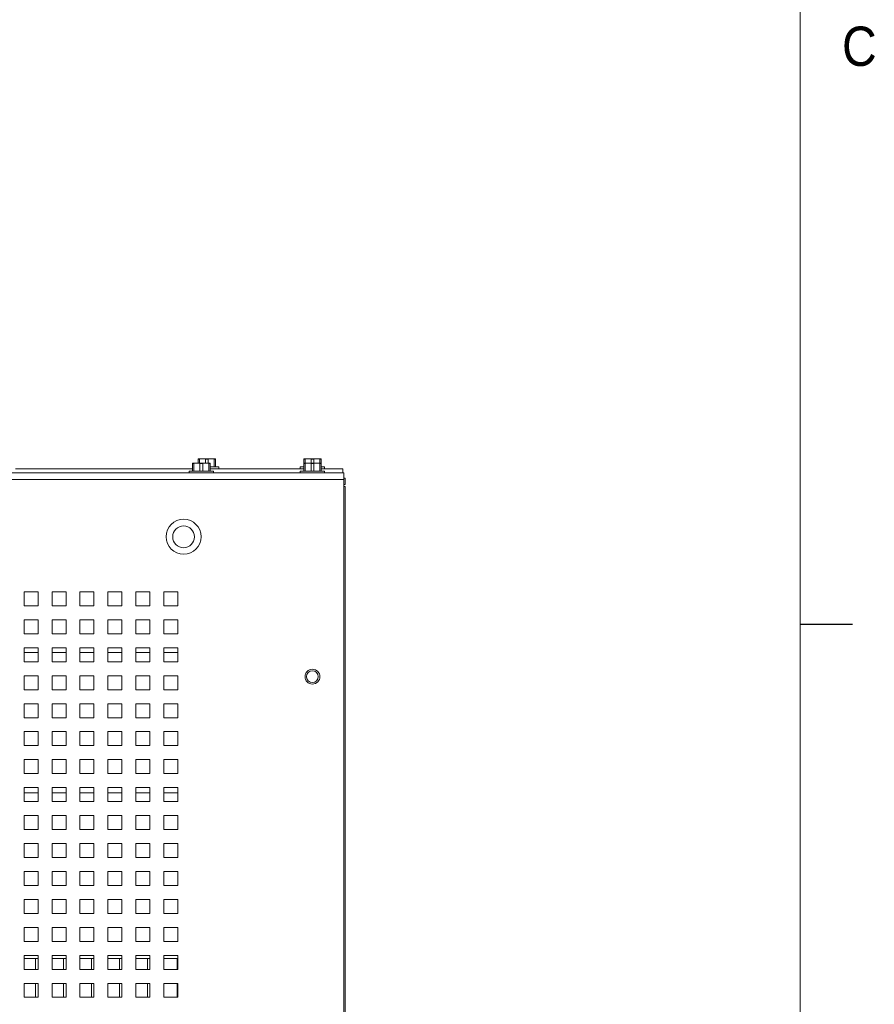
# Paper-space layout '3' of a CAD drawing. Header units: inches. Extents: x 1 to 109, y 1 to 85.
# Tile 77 of 107: x 98 to 108, y 25 to 36. Entities that reach past the tile are written whole.
import ezdxf

# ---------------------------------------------------------------- set-up
doc = ezdxf.new("R2010")
doc.units = ezdxf.units.IN
doc.header["$MEASUREMENT"] = 0
doc.layers.add('FORMAT', color=7, linetype='Continuous')
doc.styles.add('SLDTEXTSTYLE0', font='GOTHIC.TTF', dxfattribs={"width": 0.913})

psp = doc.layouts.new('3')

# ---------------------------------------------------------------- linework, layer by layer
at = {"color": 7, "linetype": 'Continuous', "lineweight": 15, "ltscale": 5}
for p, q in [((100.4397, 31.1093), (100.4389, 31.1089)), ((100.4389, 31.1056), (100.4389, 31.1089)), ((100.4553, 31.1056), (100.4389, 31.1056)), ((100.4389, 31.0594), (100.4389, 31.1056)), ((100.4397, 31.1093), (100.4909, 31.1093)), ((100.4909, 31.1093), (100.4553, 31.1056)), ((100.4553, 31.1056), (100.4553, 31.0594)), ((100.5266, 31.1056), (100.4909, 31.1093)), ((100.4909, 31.1093), (100.5951, 31.1093)), ((100.5266, 31.0594), (100.5266, 31.1056)), ((100.5595, 31.1056), (100.5266, 31.1056)), ((100.5951, 31.1093), (100.5595, 31.1056)), ((100.5595, 31.1056), (100.5595, 31.0594)), ((100.6308, 31.1056), (100.5951, 31.1093)), ((100.5951, 31.1093), (100.6464, 31.1093)), ((100.6308, 31.0153), (100.6308, 31.1056)), ((100.6472, 31.1056), (100.6308, 31.1056)), ((100.6472, 31.1089), (100.6464, 31.1093)), ((100.6472, 31.1089), (100.6472, 31.1056)), ((100.6472, 31.1056), (100.6472, 31.0153)), ((101.6988, 31.1093), (101.698, 31.1089)), ((101.698, 31.1056), (101.698, 31.1089)), ((101.7145, 31.1056), (101.698, 31.1056)), ((101.698, 31.063), (101.698, 31.1056)), ((101.6988, 31.1093), (101.7501, 31.1093)), ((101.7501, 31.1093), (101.7145, 31.1056)), ((101.7145, 31.1056), (101.7145, 31.0594)), ((101.7858, 31.1056), (101.7501, 31.1093)), ((101.7501, 31.1093), (101.8543, 31.1093)), ((101.7858, 31.0594), (101.7858, 31.1056)), ((101.8186, 31.1056), (101.7858, 31.1056)), ((101.8543, 31.1093), (101.8186, 31.1056)), ((101.8186, 31.1056), (101.8186, 31.0594)), ((101.8899, 31.1056), (101.8543, 31.1093)), ((101.8543, 31.1093), (101.9055, 31.1093)), ((101.8899, 31.0594), (101.8899, 31.1056)), ((101.9064, 31.1056), (101.8899, 31.1056)), ((101.9064, 31.1089), (101.9055, 31.1093)), ((101.9064, 31.1089), (101.9064, 31.1056)), ((101.9064, 31.1056), (101.9064, 31.063)), ((100.3732, 30.9918), (98.2608, 30.9918)), ((100.374, 31.0594), (100.3732, 31.0591)), ((100.3732, 31.0558), (100.3732, 31.0591)), ((100.3896, 31.0558), (100.3732, 31.0558)), ((100.3732, 30.9654), (100.3732, 31.0558)), ((100.374, 31.0594), (100.4253, 31.0594)), ((100.4253, 31.0594), (100.3896, 31.0558)), ((100.3896, 31.0558), (100.3896, 30.9654)), ((100.4609, 31.0558), (100.4253, 31.0594)), ((100.4253, 31.0594), (100.5294, 31.0594)), ((100.4609, 30.9654), (100.4609, 31.0558)), ((100.4938, 31.0558), (100.4609, 31.0558)), ((100.5294, 31.0594), (100.4938, 31.0558)), ((100.4938, 31.0558), (100.4938, 30.9654)), ((100.5651, 31.0558), (100.5294, 31.0594)), ((100.5294, 31.0594), (100.5807, 31.0594)), ((100.5651, 30.9654), (100.5651, 31.0558)), ((100.5815, 31.0558), (100.5651, 31.0558)), ((100.5815, 31.0591), (100.5807, 31.0594)), ((100.5815, 31.0591), (100.5815, 31.0558)), ((100.5815, 31.0558), (100.5815, 30.9654)), ((100.688, 31.0153), (100.5815, 31.0153)), ((101.698, 30.9918), (100.5815, 30.9918)), ((100.688, 30.9918), (100.688, 31.0153)), ((101.6572, 31.0153), (101.6572, 30.9918)), ((101.698, 31.0153), (101.6572, 31.0153)), ((101.6988, 31.0594), (101.698, 31.0591)), ((101.698, 31.0558), (101.698, 31.0591)), ((101.7145, 31.0558), (101.698, 31.0558)), ((101.698, 30.9654), (101.698, 31.0558)), ((101.6988, 31.0594), (101.7501, 31.0594)), ((101.7501, 31.0594), (101.7145, 31.0558)), ((101.7145, 31.0558), (101.7145, 30.9654)), ((101.7858, 31.0558), (101.7501, 31.0594)), ((101.7501, 31.0594), (101.8543, 31.0594)), ((101.7858, 30.9654), (101.7858, 31.0558)), ((101.8186, 31.0558), (101.7858, 31.0558)), ((101.8543, 31.0594), (101.8186, 31.0558)), ((101.8186, 31.0558), (101.8186, 30.9654)), ((101.8899, 31.0558), (101.8543, 31.0594)), ((101.8543, 31.0594), (101.9055, 31.0594)), ((101.8899, 30.9654), (101.8899, 31.0558)), ((101.9064, 31.0558), (101.8899, 31.0558)), ((101.9064, 31.0591), (101.9055, 31.0594)), ((101.9064, 31.0591), (101.9064, 31.0558)), ((101.9064, 31.0558), (101.9064, 30.9654)), ((101.9472, 31.0153), (101.9064, 31.0153)), ((102.1647, 30.9918), (101.9064, 30.9918)), ((101.9472, 30.9918), (101.9472, 31.0153)), ((102.1647, 30.9918), (102.1647, 30.9419)), ((88.948, 30.9419), (102.1772, 30.9419)), ((100.3324, 30.9654), (100.3324, 30.9419)), ((100.6224, 30.9654), (100.3324, 30.9654)), ((100.6224, 30.9419), (100.6224, 30.9654)), ((101.6572, 30.9654), (101.6572, 30.9419)), ((101.9472, 30.9654), (101.6572, 30.9654)), ((101.9472, 30.9419), (101.9472, 30.9654)), ((102.1772, 30.9419), (102.1772, 30.863)), ((102.1936, 30.8794), (102.1772, 30.8794)), ((102.1936, 30.8047), (102.1936, 30.8794)), ((102.1772, 30.863), (88.9647, 30.863)), ((102.1772, 30.863), (102.1772, 13.3542)), ((102.1772, 30.8047), (102.1936, 30.8047)), ((102.1936, 30.7815), (102.1772, 30.7815)), ((102.1936, 30.7815), (102.1936, 13.4357)), ((98.5314, 29.5253), (98.3647, 29.5253)), ((98.3647, 29.5253), (98.3647, 29.3586)), ((98.5314, 29.3586), (98.5314, 29.5253)), ((98.8647, 29.5253), (98.698, 29.5253)), ((98.698, 29.5253), (98.698, 29.3586)), ((98.8647, 29.3586), (98.8647, 29.5253)), ((99.198, 29.5253), (99.0314, 29.5253)), ((99.0314, 29.5253), (99.0314, 29.3586)), ((99.198, 29.3586), (99.198, 29.5253)), ((99.5314, 29.5253), (99.3647, 29.5253)), ((99.3647, 29.5253), (99.3647, 29.3586)), ((99.5314, 29.3586), (99.5314, 29.5253)), ((99.8647, 29.5253), (99.698, 29.5253)), ((99.698, 29.5253), (99.698, 29.3586)), ((99.8647, 29.3586), (99.8647, 29.5253)), ((100.198, 29.5253), (100.0314, 29.5253)), ((100.0314, 29.5253), (100.0314, 29.3586)), ((100.198, 29.3586), (100.198, 29.5253)), ((98.3647, 29.3586), (98.5314, 29.3586)), ((98.698, 29.3586), (98.8647, 29.3586)), ((99.0314, 29.3586), (99.198, 29.3586)), ((99.3647, 29.3586), (99.5314, 29.3586)), ((99.698, 29.3586), (99.8647, 29.3586)), ((100.0314, 29.3586), (100.198, 29.3586)), ((98.5314, 29.1919), (98.3647, 29.1919)), ((98.3647, 29.1919), (98.3647, 29.0253)), ((98.5314, 29.0253), (98.5314, 29.1919)), ((98.8647, 29.1919), (98.698, 29.1919)), ((98.698, 29.1919), (98.698, 29.0253)), ((98.8647, 29.0253), (98.8647, 29.1919)), ((99.198, 29.1919), (99.0314, 29.1919)), ((99.0314, 29.1919), (99.0314, 29.0253)), ((99.198, 29.0253), (99.198, 29.1919)), ((99.5314, 29.1919), (99.3647, 29.1919)), ((99.3647, 29.1919), (99.3647, 29.0253)), ((99.5314, 29.0253), (99.5314, 29.1919)), ((99.8647, 29.1919), (99.698, 29.1919)), ((99.698, 29.1919), (99.698, 29.0253)), ((99.8647, 29.0253), (99.8647, 29.1919)), ((100.198, 29.1919), (100.0314, 29.1919)), ((100.0314, 29.1919), (100.0314, 29.0253)), ((100.198, 29.0253), (100.198, 29.1919)), ((98.3647, 29.0253), (98.5314, 29.0253)), ((98.698, 29.0253), (98.8647, 29.0253)), ((99.0314, 29.0253), (99.198, 29.0253)), ((99.3647, 29.0253), (99.5314, 29.0253)), ((99.698, 29.0253), (99.8647, 29.0253)), ((100.0314, 29.0253), (100.198, 29.0253)), ((98.5314, 28.8586), (98.3647, 28.8586)), ((98.3647, 28.8586), (98.3647, 28.6919)), ((98.5314, 28.8003), (98.3647, 28.8003)), ((98.5314, 28.6919), (98.5314, 28.8586)), ((98.8647, 28.8586), (98.698, 28.8586)), ((98.698, 28.8586), (98.698, 28.6919)), ((98.8647, 28.8003), (98.698, 28.8003)), ((98.8647, 28.6919), (98.8647, 28.8586)), ((99.198, 28.8586), (99.0314, 28.8586)), ((99.0314, 28.8586), (99.0314, 28.6919)), ((99.198, 28.8003), (99.0314, 28.8003)), ((99.198, 28.6919), (99.198, 28.8586)), ((99.5314, 28.8586), (99.3647, 28.8586)), ((99.3647, 28.8586), (99.3647, 28.6919)), ((99.5314, 28.8003), (99.3647, 28.8003)), ((99.5314, 28.6919), (99.5314, 28.8586)), ((99.8647, 28.8586), (99.698, 28.8586)), ((99.698, 28.8586), (99.698, 28.6919)), ((99.8647, 28.8003), (99.698, 28.8003)), ((99.8647, 28.6919), (99.8647, 28.8586)), ((100.198, 28.8586), (100.0314, 28.8586)), ((100.0314, 28.8586), (100.0314, 28.6919)), ((100.198, 28.8003), (100.0314, 28.8003)), ((100.198, 28.6919), (100.198, 28.8586)), ((98.3647, 28.6919), (98.5314, 28.6919)), ((98.698, 28.6919), (98.8647, 28.6919)), ((99.0314, 28.6919), (99.198, 28.6919)), ((99.3647, 28.6919), (99.5314, 28.6919)), ((99.698, 28.6919), (99.8647, 28.6919)), ((100.0314, 28.6919), (100.198, 28.6919)), ((98.5314, 28.5253), (98.3647, 28.5253)), ((98.3647, 28.5253), (98.3647, 28.3586)), ((98.5314, 28.3586), (98.5314, 28.5253)), ((98.8647, 28.5253), (98.698, 28.5253)), ((98.698, 28.5253), (98.698, 28.3586)), ((98.8647, 28.3586), (98.8647, 28.5253)), ((99.198, 28.5253), (99.0314, 28.5253)), ((99.0314, 28.5253), (99.0314, 28.3586)), ((99.198, 28.3586), (99.198, 28.5253)), ((99.5314, 28.5253), (99.3647, 28.5253)), ((99.3647, 28.5253), (99.3647, 28.3586)), ((99.5314, 28.3586), (99.5314, 28.5253)), ((99.8647, 28.5253), (99.698, 28.5253)), ((99.698, 28.5253), (99.698, 28.3586)), ((99.8647, 28.3586), (99.8647, 28.5253)), ((100.198, 28.5253), (100.0314, 28.5253)), ((100.0314, 28.5253), (100.0314, 28.3586)), ((100.198, 28.3586), (100.198, 28.5253)), ((98.3647, 28.3586), (98.5314, 28.3586)), ((98.698, 28.3586), (98.8647, 28.3586)), ((99.0314, 28.3586), (99.198, 28.3586)), ((99.3647, 28.3586), (99.5314, 28.3586)), ((99.698, 28.3586), (99.8647, 28.3586)), ((100.0314, 28.3586), (100.198, 28.3586)), ((98.5314, 28.1919), (98.3647, 28.1919)), ((98.3647, 28.1919), (98.3647, 28.0253)), ((98.5314, 28.0253), (98.5314, 28.1919)), ((98.8647, 28.1919), (98.698, 28.1919)), ((98.698, 28.1919), (98.698, 28.0253)), ((98.8647, 28.0253), (98.8647, 28.1919)), ((99.198, 28.1919), (99.0314, 28.1919)), ((99.0314, 28.1919), (99.0314, 28.0253)), ((99.198, 28.0253), (99.198, 28.1919)), ((99.5314, 28.1919), (99.3647, 28.1919)), ((99.3647, 28.1919), (99.3647, 28.0253)), ((99.5314, 28.0253), (99.5314, 28.1919)), ((99.8647, 28.1919), (99.698, 28.1919)), ((99.698, 28.1919), (99.698, 28.0253)), ((99.8647, 28.0253), (99.8647, 28.1919)), ((100.198, 28.1919), (100.0314, 28.1919)), ((100.0314, 28.1919), (100.0314, 28.0253)), ((100.198, 28.0253), (100.198, 28.1919)), ((98.3647, 28.0253), (98.5314, 28.0253)), ((98.698, 28.0253), (98.8647, 28.0253)), ((99.0314, 28.0253), (99.198, 28.0253)), ((99.3647, 28.0253), (99.5314, 28.0253)), ((99.698, 28.0253), (99.8647, 28.0253)), ((100.0314, 28.0253), (100.198, 28.0253)), ((98.5314, 27.8586), (98.3647, 27.8586)), ((98.3647, 27.8586), (98.3647, 27.6919)), ((98.5314, 27.6919), (98.5314, 27.8586)), ((98.8647, 27.8586), (98.698, 27.8586)), ((98.698, 27.8586), (98.698, 27.6919)), ((98.8647, 27.6919), (98.8647, 27.8586)), ((99.198, 27.8586), (99.0314, 27.8586)), ((99.0314, 27.8586), (99.0314, 27.6919)), ((99.198, 27.6919), (99.198, 27.8586)), ((99.5314, 27.8586), (99.3647, 27.8586)), ((99.3647, 27.8586), (99.3647, 27.6919)), ((99.5314, 27.6919), (99.5314, 27.8586)), ((99.8647, 27.8586), (99.698, 27.8586)), ((99.698, 27.8586), (99.698, 27.6919)), ((99.8647, 27.6919), (99.8647, 27.8586)), ((100.198, 27.8586), (100.0314, 27.8586)), ((100.0314, 27.8586), (100.0314, 27.6919)), ((100.198, 27.6919), (100.198, 27.8586)), ((98.3647, 27.6919), (98.5314, 27.6919)), ((98.698, 27.6919), (98.8647, 27.6919)), ((99.0314, 27.6919), (99.198, 27.6919)), ((99.3647, 27.6919), (99.5314, 27.6919)), ((99.698, 27.6919), (99.8647, 27.6919)), ((100.0314, 27.6919), (100.198, 27.6919)), ((98.5314, 27.5253), (98.3647, 27.5253)), ((98.3647, 27.5253), (98.3647, 27.3586)), ((98.5314, 27.3586), (98.5314, 27.5253)), ((98.8647, 27.5253), (98.698, 27.5253)), ((98.698, 27.5253), (98.698, 27.3586)), ((98.8647, 27.3586), (98.8647, 27.5253)), ((99.198, 27.5253), (99.0314, 27.5253)), ((99.0314, 27.5253), (99.0314, 27.3586)), ((99.198, 27.3586), (99.198, 27.5253)), ((99.5314, 27.5253), (99.3647, 27.5253)), ((99.3647, 27.5253), (99.3647, 27.3586)), ((99.5314, 27.3586), (99.5314, 27.5253)), ((99.8647, 27.5253), (99.698, 27.5253)), ((99.698, 27.5253), (99.698, 27.3586)), ((99.8647, 27.3586), (99.8647, 27.5253)), ((100.198, 27.5253), (100.0314, 27.5253)), ((100.0314, 27.5253), (100.0314, 27.3586)), ((100.198, 27.3586), (100.198, 27.5253)), ((98.3647, 27.3586), (98.5314, 27.3586)), ((98.698, 27.3586), (98.8647, 27.3586)), ((99.0314, 27.3586), (99.198, 27.3586)), ((99.3647, 27.3586), (99.5314, 27.3586)), ((99.698, 27.3586), (99.8647, 27.3586)), ((100.0314, 27.3586), (100.198, 27.3586)), ((98.5314, 27.1919), (98.3647, 27.1919)), ((98.3647, 27.1919), (98.3647, 27.0253)), ((98.5314, 27.0253), (98.5314, 27.1919)), ((98.8647, 27.1919), (98.698, 27.1919)), ((98.698, 27.1919), (98.698, 27.0253)), ((98.8647, 27.0253), (98.8647, 27.1919)), ((99.198, 27.1919), (99.0314, 27.1919)), ((99.0314, 27.1919), (99.0314, 27.0253)), ((99.198, 27.0253), (99.198, 27.1919)), ((99.5314, 27.1919), (99.3647, 27.1919)), ((99.3647, 27.1919), (99.3647, 27.0253)), ((99.5314, 27.0253), (99.5314, 27.1919)), ((99.8647, 27.1919), (99.698, 27.1919)), ((99.698, 27.1919), (99.698, 27.0253)), ((99.8647, 27.0253), (99.8647, 27.1919)), ((100.198, 27.1919), (100.0314, 27.1919)), ((100.0314, 27.1919), (100.0314, 27.0253)), ((100.198, 27.0253), (100.198, 27.1919)), ((98.3647, 27.0253), (98.5314, 27.0253)), ((98.698, 27.0253), (98.8647, 27.0253)), ((99.0314, 27.0253), (99.198, 27.0253)), ((99.3647, 27.0253), (99.5314, 27.0253)), ((99.698, 27.0253), (99.8647, 27.0253)), ((100.0314, 27.0253), (100.198, 27.0253)), ((98.5314, 26.8586), (98.3647, 26.8586)), ((98.3647, 26.8586), (98.3647, 26.6919)), ((98.5314, 26.6919), (98.5314, 26.8586)), ((98.8647, 26.8586), (98.698, 26.8586)), ((98.698, 26.8586), (98.698, 26.6919)), ((98.8647, 26.6919), (98.8647, 26.8586)), ((99.198, 26.8586), (99.0314, 26.8586)), ((99.0314, 26.8586), (99.0314, 26.6919)), ((99.198, 26.6919), (99.198, 26.8586)), ((99.5314, 26.8586), (99.3647, 26.8586)), ((99.3647, 26.8586), (99.3647, 26.6919)), ((99.5314, 26.6919), (99.5314, 26.8586)), ((99.8647, 26.8586), (99.698, 26.8586)), ((99.698, 26.8586), (99.698, 26.6919)), ((99.8647, 26.6919), (99.8647, 26.8586)), ((100.198, 26.8586), (100.0314, 26.8586)), ((100.0314, 26.8586), (100.0314, 26.6919)), ((100.198, 26.6919), (100.198, 26.8586)), ((98.3647, 26.6919), (98.5314, 26.6919)), ((98.698, 26.6919), (98.8647, 26.6919)), ((99.0314, 26.6919), (99.198, 26.6919)), ((99.3647, 26.6919), (99.5314, 26.6919)), ((99.698, 26.6919), (99.8647, 26.6919)), ((100.0314, 26.6919), (100.198, 26.6919)), ((98.5314, 26.5253), (98.3647, 26.5253)), ((98.3647, 26.5253), (98.3647, 26.3586)), ((98.5314, 26.3586), (98.5314, 26.5253)), ((98.8647, 26.5253), (98.698, 26.5253)), ((98.698, 26.5253), (98.698, 26.3586)), ((98.8647, 26.3586), (98.8647, 26.5253)), ((99.198, 26.5253), (99.0314, 26.5253)), ((99.0314, 26.5253), (99.0314, 26.3586)), ((99.198, 26.3586), (99.198, 26.5253)), ((99.5314, 26.5253), (99.3647, 26.5253)), ((99.3647, 26.5253), (99.3647, 26.3586)), ((99.5314, 26.3586), (99.5314, 26.5253)), ((99.8647, 26.5253), (99.698, 26.5253)), ((99.698, 26.5253), (99.698, 26.3586)), ((99.8647, 26.3586), (99.8647, 26.5253)), ((100.198, 26.5253), (100.0314, 26.5253)), ((100.0314, 26.5253), (100.0314, 26.3586)), ((100.198, 26.3586), (100.198, 26.5253)), ((98.3647, 26.3586), (98.5314, 26.3586)), ((98.698, 26.3586), (98.8647, 26.3586)), ((99.0314, 26.3586), (99.198, 26.3586)), ((99.3647, 26.3586), (99.5314, 26.3586)), ((99.698, 26.3586), (99.8647, 26.3586)), ((100.0314, 26.3586), (100.198, 26.3586)), ((98.5314, 26.1919), (98.3647, 26.1919)), ((98.3647, 26.1919), (98.3647, 26.0253)), ((98.5314, 26.0253), (98.5314, 26.1919)), ((98.8647, 26.1919), (98.698, 26.1919)), ((98.698, 26.1919), (98.698, 26.0253)), ((98.8647, 26.0253), (98.8647, 26.1919)), ((99.198, 26.1919), (99.0314, 26.1919)), ((99.0314, 26.1919), (99.0314, 26.0253)), ((99.198, 26.0253), (99.198, 26.1919)), ((99.5314, 26.1919), (99.3647, 26.1919)), ((99.3647, 26.1919), (99.3647, 26.0253)), ((99.5314, 26.0253), (99.5314, 26.1919)), ((99.8647, 26.1919), (99.698, 26.1919)), ((99.698, 26.1919), (99.698, 26.0253)), ((99.8647, 26.0253), (99.8647, 26.1919)), ((100.198, 26.1919), (100.0314, 26.1919)), ((100.0314, 26.1919), (100.0314, 26.0253)), ((100.198, 26.0253), (100.198, 26.1919)), ((98.3647, 26.0253), (98.5314, 26.0253)), ((98.698, 26.0253), (98.8647, 26.0253)), ((99.0314, 26.0253), (99.198, 26.0253)), ((99.3647, 26.0253), (99.5314, 26.0253)), ((99.698, 26.0253), (99.8647, 26.0253)), ((100.0314, 26.0253), (100.198, 26.0253)), ((98.5314, 25.8586), (98.3647, 25.8586)), ((98.3647, 25.8586), (98.3647, 25.6919)), ((98.5314, 25.6919), (98.5314, 25.8586)), ((98.8647, 25.8586), (98.698, 25.8586)), ((98.698, 25.8586), (98.698, 25.6919)), ((98.8647, 25.6919), (98.8647, 25.8586)), ((99.198, 25.8586), (99.0314, 25.8586)), ((99.0314, 25.8586), (99.0314, 25.6919)), ((99.198, 25.6919), (99.198, 25.8586)), ((99.5314, 25.8586), (99.3647, 25.8586)), ((99.3647, 25.8586), (99.3647, 25.6919)), ((99.5314, 25.6919), (99.5314, 25.8586)), ((99.8647, 25.8586), (99.698, 25.8586)), ((99.698, 25.8586), (99.698, 25.6919)), ((99.8647, 25.6919), (99.8647, 25.8586)), ((100.198, 25.8586), (100.0314, 25.8586)), ((100.0314, 25.8586), (100.0314, 25.6919)), ((100.198, 25.6919), (100.198, 25.8586)), ((98.3647, 25.6919), (98.5314, 25.6919)), ((98.698, 25.6919), (98.8647, 25.6919)), ((99.0314, 25.6919), (99.198, 25.6919)), ((99.3647, 25.6919), (99.5314, 25.6919)), ((99.698, 25.6919), (99.8647, 25.6919)), ((100.0314, 25.6919), (100.198, 25.6919)), ((98.5314, 25.5253), (98.3647, 25.5253)), ((98.3647, 25.5253), (98.3647, 25.3586)), ((98.5314, 25.3586), (98.5314, 25.5253)), ((98.8647, 25.5253), (98.698, 25.5253)), ((98.698, 25.5253), (98.698, 25.3586)), ((98.8647, 25.3586), (98.8647, 25.5253)), ((99.198, 25.5253), (99.0314, 25.5253)), ((99.0314, 25.5253), (99.0314, 25.3586)), ((99.198, 25.3586), (99.198, 25.5253)), ((99.5314, 25.5253), (99.3647, 25.5253)), ((99.3647, 25.5253), (99.3647, 25.3586)), ((99.5314, 25.3586), (99.5314, 25.5253)), ((99.8647, 25.5253), (99.698, 25.5253)), ((99.698, 25.5253), (99.698, 25.3586)), ((99.8647, 25.3586), (99.8647, 25.5253)), ((100.198, 25.5253), (100.0314, 25.5253)), ((100.0314, 25.5253), (100.0314, 25.3586)), ((100.198, 25.3586), (100.198, 25.5253)), ((98.3647, 25.3586), (98.5314, 25.3586)), ((98.698, 25.3586), (98.8647, 25.3586)), ((99.0314, 25.3586), (99.198, 25.3586)), ((99.3647, 25.3586), (99.5314, 25.3586)), ((99.698, 25.3586), (99.8647, 25.3586)), ((100.0314, 25.3586), (100.198, 25.3586)), ((98.5314, 25.1919), (98.3647, 25.1919)), ((98.3647, 25.1919), (98.3647, 25.0253)), ((98.3647, 25.1544), (98.5314, 25.1544)), ((98.5022, 25.1544), (98.5022, 25.0254)), ((98.5314, 25.0253), (98.5314, 25.1919)), ((98.8647, 25.1919), (98.698, 25.1919)), ((98.698, 25.1919), (98.698, 25.0253)), ((98.698, 25.1544), (98.8647, 25.1544)), ((98.8355, 25.1544), (98.8355, 25.0254)), ((98.8647, 25.0253), (98.8647, 25.1919)), ((99.198, 25.1919), (99.0314, 25.1919)), ((99.0314, 25.1919), (99.0314, 25.0253)), ((99.0314, 25.1544), (99.198, 25.1544)), ((99.1689, 25.1544), (99.1689, 25.0254)), ((99.198, 25.0253), (99.198, 25.1919)), ((99.5314, 25.1919), (99.3647, 25.1919)), ((99.3647, 25.1919), (99.3647, 25.0253)), ((99.3647, 25.1544), (99.5314, 25.1544)), ((99.5022, 25.1544), (99.5022, 25.0254)), ((99.5314, 25.0253), (99.5314, 25.1919)), ((99.8647, 25.1919), (99.698, 25.1919)), ((99.698, 25.1919), (99.698, 25.0253)), ((99.698, 25.1544), (99.8647, 25.1544)), ((99.8355, 25.1544), (99.8355, 25.0254)), ((99.8647, 25.0253), (99.8647, 25.1919)), ((100.198, 25.1919), (100.0314, 25.1919)), ((100.0314, 25.1919), (100.0314, 25.0253)), ((100.0314, 25.1544), (100.198, 25.1544)), ((100.1914, 25.1544), (100.1914, 25.0253)), ((100.198, 25.0253), (100.198, 25.1919)), ((98.3647, 25.0253), (98.5314, 25.0253)), ((98.5022, 25.0254), (98.5314, 25.0254)), ((98.698, 25.0253), (98.8647, 25.0253)), ((98.8355, 25.0254), (98.8647, 25.0254)), ((99.0314, 25.0253), (99.198, 25.0253)), ((99.1689, 25.0254), (99.198, 25.0254)), ((99.3647, 25.0253), (99.5314, 25.0253)), ((99.5022, 25.0254), (99.5314, 25.0254)), ((99.698, 25.0253), (99.8647, 25.0253)), ((99.8355, 25.0254), (99.8647, 25.0254)), ((100.0314, 25.0253), (100.198, 25.0253)), ((98.5314, 24.8586), (98.3647, 24.8586)), ((98.3647, 24.8586), (98.3647, 24.6919)), ((98.5022, 24.8586), (98.5022, 24.6921)), ((98.5314, 24.6919), (98.5314, 24.8586)), ((98.8647, 24.8586), (98.698, 24.8586)), ((98.698, 24.8586), (98.698, 24.6919)), ((98.8355, 24.8586), (98.8355, 24.6921)), ((98.8647, 24.6919), (98.8647, 24.8586)), ((99.198, 24.8586), (99.0314, 24.8586)), ((99.0314, 24.8586), (99.0314, 24.6919)), ((99.1689, 24.8586), (99.1689, 24.6921)), ((99.198, 24.6919), (99.198, 24.8586)), ((99.5314, 24.8586), (99.3647, 24.8586)), ((99.3647, 24.8586), (99.3647, 24.6919)), ((99.5022, 24.8586), (99.5022, 24.6921)), ((99.5314, 24.6919), (99.5314, 24.8586)), ((99.8647, 24.8586), (99.698, 24.8586)), ((99.698, 24.8586), (99.698, 24.6919)), ((99.8355, 24.8586), (99.8355, 24.6921)), ((99.8647, 24.6919), (99.8647, 24.8586)), ((100.198, 24.8586), (100.0314, 24.8586)), ((100.0314, 24.8586), (100.0314, 24.6919)), ((100.1914, 24.8586), (100.1914, 24.6919)), ((100.198, 24.6919), (100.198, 24.8586)), ((98.3647, 24.6919), (98.5314, 24.6919)), ((98.5022, 24.6921), (98.5314, 24.6921)), ((98.698, 24.6919), (98.8647, 24.6919)), ((98.8355, 24.6921), (98.8647, 24.6921)), ((99.0314, 24.6919), (99.198, 24.6919)), ((99.1689, 24.6921), (99.198, 24.6921)), ((99.3647, 24.6919), (99.5314, 24.6919)), ((99.5022, 24.6921), (99.5314, 24.6921)), ((99.698, 24.6919), (99.8647, 24.6919)), ((99.8355, 24.6921), (99.8647, 24.6921)), ((100.0314, 24.6919), (100.198, 24.6919))]:
    psp.add_line(p, q, dxfattribs=at)
at = {"color": 8, "linetype": 'Continuous', "lineweight": 15, "ltscale": 5}
for p, q in [((98.3647, 27.1292), (98.5314, 27.1292)), ((98.698, 27.1292), (98.8647, 27.1292)), ((99.0314, 27.1292), (99.198, 27.1292)), ((99.3647, 27.1292), (99.5314, 27.1292)), ((99.698, 27.1292), (99.8647, 27.1292)), ((100.0314, 27.1292), (100.198, 27.1292))]:
    psp.add_line(p, q, dxfattribs=at)
at = {"color": 7, "linetype": 'Continuous', "lineweight": 15, "ltscale": 25}
for centre, radius in [((100.2664, 30.1819), 0.2083), ((100.2664, 30.1809), 0.13), ((101.8024, 28.5144), 0.0887), ((101.8014, 28.5144), 0.0705)]:
    psp.add_circle(centre, radius, dxfattribs=at)
at = {"layer": 'FORMAT', "lineweight": 0, "ltscale": 5}
psp.add_line((107.6144, 2.053), (107.6144, 83.303), dxfattribs=at)
at = {"layer": 'FORMAT', "ltscale": 5}
psp.add_line((107.6144, 29.138), (108.2394, 29.138), dxfattribs=at)

# ---------------------------------------------------------------- texts
at = {"layer": 'FORMAT', "color": 7, "ltscale": 5, "insert": (108.1136, 36.2629), "char_height": 0.4688, "attachment_point": 1, "style": 'SLDTEXTSTYLE0'}
psp.add_mtext('C', dxfattribs=at)

doc.saveas('drawing.dxf')
